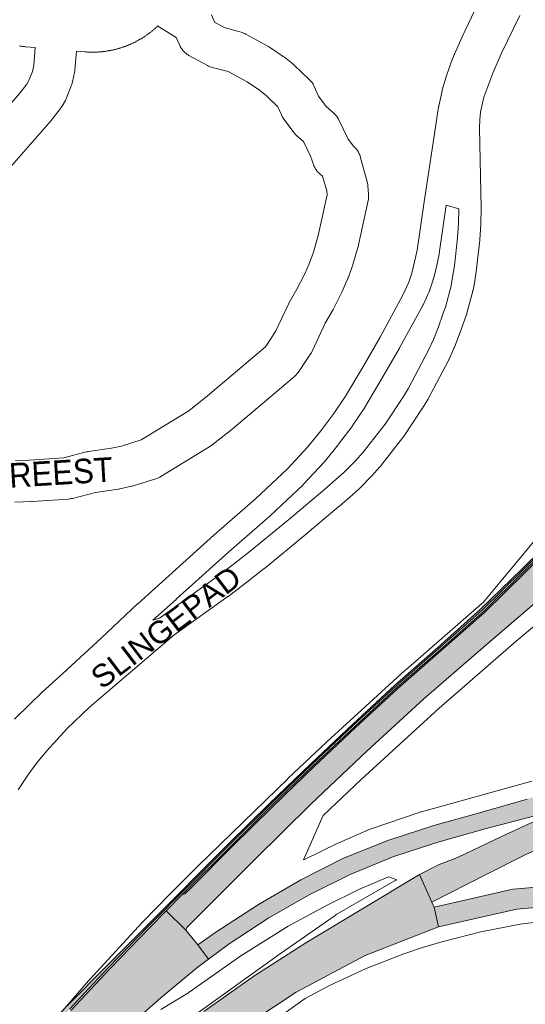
# Paper-space layout 'Layout1' of a CAD drawing. Header units: metres. Extents: x 123097 to 144122, y 392739 to 407589.
# Tile 133 of 256: x 131630 to 131789, y 395011 to 395321. Entities that reach past the tile are written whole.
import ezdxf
from ezdxf.enums import TextEntityAlignment as Align

# ---------------------------------------------------------------- set-up
doc = ezdxf.new("R2010")
doc.units = ezdxf.units.M
doc.header["$MEASUREMENT"] = 0
for name, color, linetype, lineweight in [('gs-anno-wegen algemeen tekst', 7, 'Continuous', 0), ('gs-knt-fietspaden', 7, 'Continuous', 0), ('gs-knt-hoofdweg', 7, 'Continuous', 0), ('gs-knt-wegen algemeen', 7, 'Continuous', 0), ('ir-ARC-asfalt-hoofdwegen-te inspecteren', 5, 'Continuous', 0)]:
    doc.layers.add(name, color=color, linetype=linetype, lineweight=lineweight)
doc.styles.add('Style-Arial', font='arial.ttf')

psp = doc.layouts.get("Layout1")

# ---------------------------------------------------------------- hatches: boundary and pattern name
at = {"layer": 'ir-ARC-asfalt-hoofdwegen-te inspecteren', "linetype": 'Continuous', "lineweight": 13}
for points in [[(131521.896, 394845.063), (131522.851, 394844.605), (131534.908, 394866.075), (131545.549, 394882.619), (131555.592, 394897.624), (131565.941, 394912.408), (131576.603, 394926.956), (131587.571, 394941.276), (131598.874, 394955.324), (131610.358, 394969.266), (131622.032, 394982.994), (131633.934, 394996.561), (131646.053, 395009.927), (131658.361, 395023.061), (131670.913, 395036.015), (131683.606, 395048.86), (131696.355, 395061.59), (131709.178, 395074.313), (131722.176, 395086.821), (131735.286, 395099.203), (131748.519, 395111.382), (131762.081, 395123.261), (131775.632, 395135.161), (131788.37, 395147.797), (131801.067, 395160.587), (131805.386, 395164.76), (131814.339, 395172.817), (131822.934, 395181.134), (131834.861, 395194.623), (131845.193, 395209.319), (131853.497, 395225.316), (131860.701, 395241.818), (131868.042, 395258.27), (131875.644, 395274.663), (131884.296, 395290.502), (131894.431, 395305.434), (131905.977, 395319.269), (131918.559, 395332.218), (131932.084, 395344.215), (131946.322, 395355.242), (131961.168, 395365.485), (131981.13, 395378.902), (131996.044, 395389.027), (132008.946, 395397.842), (132009.261, 395397.379), (131981.412, 395378.42), (131961.434, 395364.991), (131946.611, 395354.755), (131932.405, 395343.756), (131918.943, 395331.829), (131906.378, 395318.91), (131894.846, 395305.136), (131884.726, 395290.186), (131876.149, 395274.383), (131868.55, 395258.047), (131861.206, 395241.571), (131853.973, 395225.032), (131845.634, 395209.047), (131835.252, 395194.266), (131823.321, 395180.699), (131814.659, 395172.39), (131805.776, 395164.359), (131801.484, 395160.226), (131788.777, 395147.425), (131775.977, 395134.785), (131762.48, 395122.879), (131748.918, 395110.966), (131735.657, 395098.791), (131722.535, 395086.413), (131709.566, 395073.913), (131696.788, 395061.209), (131681.502, 395045.935), (131682.301, 395046.143), (131684.298, 395048.113), (131697.088, 395060.921), (131709.89, 395073.6), (131722.842, 395086.113), (131735.955, 395098.487), (131749.197, 395110.676), (131762.736, 395122.513), (131776.296, 395134.437), (131789.132, 395147.076), (131804.059, 395162.045), (131805.59, 395163.464), (131814.994, 395172.047), (131823.697, 395180.368), (131835.664, 395193.974), (131846.067, 395208.809), (131854.452, 395224.85), (131861.603, 395241.371), (131868.84, 395257.52), (131869.117, 395258.191), (131876.554, 395274.169), (131885.175, 395289.943), (131895.195, 395304.824), (131906.683, 395318.596), (131919.246, 395331.445), (131926.383, 395337.968), (131933.171, 395343.748), (131946.861, 395354.363), (131961.642, 395364.502), (131981.671, 395378.058), (131996.602, 395388.127), (132009.658, 395397.026), (132010.256, 395397.462), (132011.913, 395398.606), (132011.65, 395398.972), (132010.977, 395399.843), (131995.675, 395389.493), (131980.771, 395379.212), (131960.911, 395365.817), (131946.171, 395355.455), (131931.689, 395344.562), (131918.309, 395332.498), (131905.561, 395319.62), (131894.01, 395305.744), (131883.704, 395290.792), (131875.416, 395274.755), (131867.691, 395258.454), (131860.244, 395241.991), (131853.103, 395225.506), (131844.743, 395209.614), (131834.587, 395194.902), (131822.488, 395181.454), (131813.927, 395173.286), (131805.147, 395165.006), (131800.933, 395160.75), (131788.18, 395148.2), (131775.216, 395135.598), (131761.779, 395123.612), (131748.223, 395111.738), (131735.046, 395099.546), (131721.93, 395087.025), (131708.893, 395074.542), (131696.051, 395061.902), (131670.574, 395036.333), (131657.848, 395023.688), (131645.193, 395010.853), (131632.952, 394997.473), (131621.051, 394983.951), (131609.235, 394969.823), (131597.809, 394956.262), (131586.63, 394942.207), (131575.767, 394928.047), (131564.983, 394913.117), (131554.659, 394898.51), (131544.63, 394883.123), (131534.002, 394866.619)], [(131756.676, 395066.389), (131746.047, 395062.945), (131732.188, 395057.366), (131718.746, 395050.612), (131705.387, 395042.881), (131692.023, 395034.154), (131686.328, 395030.153), (131689.69, 395025.648), (131696.21, 395030.513), (131708.668, 395038.69), (131721.318, 395045.918), (131734.27, 395052.27), (131747.934, 395057.958), (131759.904, 395061.768), (131762.193, 395062.497), (131776.611, 395066.582), (131795.073, 395071.41), (131809.167, 395076.911), (131822.355, 395082.265), (131836.071, 395088.57), (131849.458, 395095.917), (131862.266, 395103.947), (131874.191, 395112.304), (131872.337, 395116.731), (131872.019, 395116.49), (131872.14, 395116.22), (131859.988, 395108.255), (131846.608, 395100.375), (131833.788, 395093.331), (131819.894, 395086.805), (131805.449, 395081.249), (131789.869, 395075.949), (131774.903, 395071.623), (131760.483, 395067.623)], [(131544.351, 394831.357), (131551.879, 394828.108), (131555.764, 394836.161), (131560.005, 394844.032), (131564.233, 394852.359), (131575.744, 394872.278), (131588.149, 394891.296), (131597.802, 394904.566), (131609.501, 394918.625), (131612.784, 394922.57), (131629.287, 394939.297), (131645.823, 394956.807), (131663.64, 394974.329), (131680.64, 394989.231), (131694.551, 395000), (131696.266, 395001.328), (131717.256, 395015.289), (131738.933, 395026.807), (131762.005, 395035.806), (131760.657, 395042.034), (131759.919, 395043.579), (131756.048, 395052.262), (131720.306, 395030.748), (131703.923, 395020.27), (131688.25, 395009.187), (131676.562, 395000), (131673.436, 394997.543), (131659.122, 394985.161), (131645.115, 394972.459), (131631.846, 394959.543), (131619.195, 394945.758), (131606.866, 394931.015), (131601.669, 394924.2), (131595.588, 394916.225), (131583.769, 394899.567), (131574.968, 394886.293), (131566.317, 394872.358), (131559.106, 394859.813), (131552.723, 394847.73), (131547.896, 394838.51)], [(131659.646, 395000), (131663.356, 395003.401), (131674.765, 395013.482), (131685.963, 395022.867), (131689.69, 395025.648), (131686.328, 395030.153), (131682.655, 395034.724), (131676.466, 395040.837), (131671.339, 395035.646), (131658.798, 395022.713), (131646.47, 395009.537), (131634.363, 394996.197), (131622.47, 394982.641), (131610.755, 394968.914), (131599.32, 394954.991), (131588.029, 394940.936), (131577.034, 394926.629), (131566.392, 394912.113), (131576.242, 394905.004), (131583.67, 394915.162), (131593.135, 394927.311), (131594.817, 394929.361), (131602.795, 394939.083), (131612.671, 394950.815), (131622.317, 394961.981), (131632.131, 394972.675), (131641.869, 394982.96), (131652.434, 394993.39)]]:
    psp.add_hatch(color=5, dxfattribs=at).paths.add_polyline_path(points, flags=0)
at = {"layer": 'ir-ARC-asfalt-hoofdwegen-te inspecteren', "linetype": 'Continuous', "lineweight": 13, "extrusion": (0, 0, -1)}
for points in [[(-131863.507, 395229.299), (-131860.572, 395222.536), (-131857.435, 395215.864), (-131857.316, 395215.569), (-131853.826, 395209.09), (-131850.022, 395202.79), (-131849.872, 395202.512), (-131845.747, 395196.403), (-131841.266, 395190.55), (-131841.089, 395190.309), (-131836.405, 395184.622), (-131831.482, 395179.139), (-131831.316, 395178.886), (-131825.827, 395173.252), (-131820.101, 395167.857), (-131819.895, 395167.621), (-131809.95, 395158.742), (-131809.234, 395158.483), (-131808.545, 395158.805), (-131808.285, 395159.52), (-131808.606, 395160.21), (-131805.59, 395163.464), (-131804.059, 395162.045), (-131789.132, 395147.076), (-131776.296, 395134.437), (-131762.736, 395122.513), (-131749.197, 395110.676), (-131735.955, 395098.487), (-131722.842, 395086.113), (-131709.89, 395073.6), (-131697.088, 395060.921), (-131684.298, 395048.113), (-131682.301, 395046.143), (-131681.502, 395045.935), (-131676.466, 395040.837), (-131682.655, 395034.724), (-131682.904, 395035.634), (-131704.245, 395056.977), (-131721.914, 395074.308), (-131739.482, 395090.999), (-131757.431, 395107.473), (-131775.254, 395122.996), (-131794.489, 395139.413), (-131813.646, 395155.905), (-131831.952, 395173.029), (-131843.731, 395186.308), (-131857.926, 395207.066), (-131868.281, 395228.779), (-131873.003, 395239.024), (-131873.551, 395240.057), (-131869.094, 395242.099), (-131867.747, 395239.097), (-131863.629, 395229.557)], [(-131795.308, 395070.849), (-131792.461, 395069.129), (-131781.524, 395064.057), (-131767.954, 395057.615), (-131763.878, 395056.08), (-131762.198, 395055.448), (-131756.048, 395052.262), (-131759.919, 395043.579), (-131776.985, 395052.238), (-131789.271, 395058.406), (-131802.282, 395064.332), (-131819.466, 395071.792), (-131837.091, 395080.22), (-131849.392, 395086.553), (-131862.39, 395094.085), (-131877.23, 395104.02), (-131877.554, 395104.274), (-131874.452, 395111.681), (-131862.624, 395103.346), (-131849.774, 395095.337), (-131836.419, 395088.025), (-131822.642, 395081.687), (-131809.433, 395076.32)], [(-131762.005, 395035.806), (-131786.56, 395041.398), (-131810.572, 395043.502), (-131834.889, 395043.08), (-131859.384, 395041.192), (-131883.958, 395038.02), (-131908.951, 395034.523), (-131933.717, 395031.331), (-131953.662, 395029.17), (-131972.29, 395027.341), (-131980.577, 395026.527), (-132000, 395025.118), (-132029.183, 395023.132), (-132052.869, 395022.175), (-132073.986, 395021.846), (-132073.965, 395027.339), (-132053.82, 395027.563), (-132029.708, 395028.76), (-132007.35, 395030.216), (-132000, 395030.78), (-131981.248, 395032.22), (-131976.808, 395032.629), (-131953.864, 395034.744), (-131934.255, 395036.997), (-131910.199, 395040.108), (-131885.19, 395043.738), (-131860.339, 395046.926), (-131835.661, 395048.891), (-131810.332, 395049.695), (-131785.371, 395047.66), (-131760.657, 395042.034)]]:
    psp.add_hatch(color=5, dxfattribs=at).paths.add_polyline_path(points, flags=0)

# ---------------------------------------------------------------- linework, layer by layer
at = {"layer": 'gs-knt-fietspaden', "color": 7, "linetype": 'Continuous', "flags": 128}
for points in [[(131628.775, 395101.018), (131633.569, 395105.735), (131637.482, 395109.571), (131637.508, 395109.597), (131637.511, 395109.599), (131637.616, 395109.698), (131643.994, 395115.457), (131655.974, 395126.507), (131667.462, 395137.297), (131667.518, 395137.349), (131667.525, 395137.355), (131691.41, 395158.83), (131691.413, 395158.833), (131691.449, 395158.865), (131704.46, 395170.249), (131714.539, 395179.715), (131720.808, 395186.48), (131725.018, 395191.677), (131729.062, 395197.097), (131732.778, 395202.558), (131738.169, 395211.649), (131743.633, 395221.108), (131750.916, 395234.484), (131752.657, 395238.329), (131753.612, 395241.231), (131754.499, 395244.746), (131755.281, 395248.468), (131757.488, 395263.644), (131757.49, 395263.66), (131760.998, 395287.054), (131761.002, 395287.083), (131762.015, 395293.478), (131762.033, 395293.574), (131762.051, 395293.67), (131763.104, 395298.544), (131763.139, 395298.69), (131763.18, 395298.835), (131764.427, 395302.89), (131764.449, 395302.957), (131765.619, 395306.505), (131765.651, 395306.601), (131765.687, 395306.695), (131766.934, 395309.854), (131766.968, 395309.934), (131767.002, 395310.014), (131769.458, 395315.433), (131769.479, 395315.477), (131777.197, 395331.894)], [(131787.519, 395322.119), (131781.688, 395310.092), (131779.073, 395304.023), (131776.217, 395296.52), (131775.182, 395291.805), (131774.946, 395289.513), (131774.885, 395286.767), (131775.369, 395261.538), (131775.369, 395261.398), (131775.27, 395256.656), (131775.264, 395256.508), (131774.965, 395251.775), (131774.951, 395251.612), (131773.961, 395242.609), (131773.94, 395242.453), (131773.369, 395238.786), (131773.355, 395238.701), (131772.838, 395235.844), (131772.81, 395235.706), (131772.777, 395235.569), (131770.924, 395228.585), (131770.888, 395228.464), (131770.877, 395228.425), (131770.87, 395228.404), (131770.863, 395228.384), (131770.85, 395228.345), (131770.808, 395228.227), (131768.585, 395222.021), (131768.535, 395221.886), (131768.525, 395221.86), (131767.334, 395218.806), (131767.293, 395218.705), (131766.868, 395217.709), (131766.837, 395217.635), (131766.815, 395217.584), (131765.221, 395214.003), (131765.172, 395213.898), (131765.12, 395213.794), (131758.768, 395201.735), (131758.712, 395201.634), (131758.654, 395201.536), (131756.946, 395198.751), (131756.875, 395198.641), (131750.979, 395189.791), (131750.905, 395189.683), (131750.827, 395189.58), (131750.825, 395189.577), (131746.41, 395183.911), (131743.752, 395180.517), (131743.748, 395180.512), (131743.744, 395180.507), (131743.673, 395180.42), (131743.592, 395180.327), (131741.052, 395177.509), (131740.959, 395177.411), (131737.192, 395173.544), (131737.091, 395173.444), (131737.014, 395173.373), (131736.986, 395173.349), (131734.997, 395171.575), (131734.955, 395171.539), (131730.875, 395168.015), (131730.861, 395168.003), (131730.822, 395167.969), (131719.979, 395158.879), (131719.954, 395158.858), (131707.279, 395148.431), (131707.211, 395148.377), (131701.789, 395144.139), (131701.754, 395144.112), (131695.878, 395139.636), (131695.795, 395139.574), (131678.812, 395127.414), (131652.373, 395104.788), (131645.297, 395098.168), (131638.797, 395091.02), (131635.802, 395087.297), (131632.949, 395083.441), (131631.941, 395081.924), (131629.896, 395078.849)], [(131679.572, 395138.712), (131672.272, 395132.182), (131674.364, 395132.847), (131674.48, 395132.942), (131674.601, 395133.033), (131691.665, 395145.252), (131697.483, 395149.683), (131702.853, 395153.881), (131715.482, 395164.269), (131726.285, 395173.326), (131726.292, 395173.332), (131732.263, 395178.544), (131735.884, 395182.261), (131738.296, 395184.936), (131745.21, 395193.792), (131750.996, 395202.478), (131752.61, 395205.109), (131758.854, 395216.963), (131760.374, 395220.376), (131761.969, 395224.369), (131761.973, 395224.382), (131763.318, 395228.299), (131763.361, 395228.417), (131764.187, 395230.567), (131765.955, 395237.233), (131766.439, 395239.909), (131766.992, 395243.455), (131767.964, 395252.299), (131768.253, 395256.876), (131768.349, 395261.466), (131764.432, 395262.615), (131762.212, 395247.349), (131762.195, 395247.24), (131762.174, 395247.133), (131761.355, 395243.233), (131761.323, 395243.096), (131760.388, 395239.392), (131760.356, 395239.272), (131760.319, 395239.153), (131759.266, 395235.955), (131759.224, 395235.837), (131759.209, 395235.797), (131759.202, 395235.779), (131759.178, 395235.721), (131759.13, 395235.606), (131757.259, 395231.472), (131757.203, 395231.356), (131757.145, 395231.245), (131757.144, 395231.242), (131757.131, 395231.219), (131754.22, 395225.859), (131749.776, 395217.711), (131749.733, 395217.634), (131744.237, 395208.12), (131744.217, 395208.086), (131738.76, 395198.884), (131738.703, 395198.791), (131738.643, 395198.7), (131734.823, 395193.085), (131734.734, 395192.96), (131730.602, 395187.423), (131730.517, 395187.313), (131726.189, 395181.971), (131726.114, 395181.881), (131726.037, 395181.794), (131719.605, 395174.854), (131719.521, 395174.766), (131719.434, 395174.682), (131709.221, 395165.089), (131709.129, 395165.006), (131696.09, 395153.598), (131679.582, 395138.721), (131679.572, 395138.712)]]:
    psp.add_lwpolyline(points, dxfattribs=at)
at = {"layer": 'gs-knt-hoofdweg', "color": 7, "linetype": 'Continuous', "flags": 128}
for points in [[(131775.98, 395137.734), (131795.51, 395161.225)], [(131638.96, 395003.774), (131652.046, 395018.891), (131652.219, 395019.086), (131668.907, 395037.143), (131669.042, 395037.285), (131677.604, 395046.107), (131677.696, 395046.199), (131686.401, 395054.881), (131686.471, 395054.95), (131714.604, 395082.329), (131714.684, 395082.406), (131726.769, 395093.844), (131726.875, 395093.943), (131751.453, 395116.378), (131751.593, 395116.503), (131775.501, 395137.317), (131775.974, 395137.727)], [(131799.823, 395136.821), (131786.441, 395125.6), (131762.184, 395104.483), (131737.729, 395082.16), (131725.738, 395070.811), (131719.616, 395056.848), (131719.885, 395056.986), (131730.358, 395062.081), (131730.655, 395062.218), (131740.177, 395066.379), (131740.493, 395066.509), (131740.814, 395066.625), (131756.234, 395071.849), (131756.446, 395071.918), (131756.66, 395071.981), (131791.341, 395081.617)], [(131775.974, 395137.727), (131775.976, 395137.73), (131775.978, 395137.732), (131775.98, 395137.734)], [(131775.974, 395137.727), (131775.976, 395137.73), (131775.978, 395137.732), (131775.98, 395137.734)], [(131684.465, 395007.477), (131711.183, 395026.638), (131711.262, 395026.694), (131729.474, 395039.424), (131729.764, 395039.618), (131730.062, 395039.798), (131748.407, 395050.374), (131748.656, 395050.512), (131748.889, 395050.63), (131746.275, 395051.561), (131737.219, 395047.604), (131727.042, 395042.652), (131714.782, 395036.049), (131699.859, 395026.691), (131683.654, 395015.267), (131683.445, 395015.125), (131683.232, 395014.989), (131674.798, 395009.808)], [(131800.183, 395038.248), (131787.667, 395036.637), (131775.273, 395034.265), (131762.987, 395031.126), (131757.01, 395029.304), (131751.091, 395027.3), (131739.279, 395022.689), (131727.796, 395017.377), (131720.075, 395013.301), (131694.009, 394994.608)]]:
    psp.add_lwpolyline(points, dxfattribs=at)
at = {"layer": 'gs-knt-wegen algemeen', "color": 7, "linetype": 'Continuous', "flags": 128}
for points in [[(131690.693, 395322.34), (131691.733, 395320.013), (131694.978, 395318.236), (131699.955, 395316.928), (131700.258, 395316.841), (131700.557, 395316.738), (131700.851, 395316.622), (131701.138, 395316.491), (131701.419, 395316.347), (131708.344, 395312.567), (131708.609, 395312.415), (131708.866, 395312.25), (131713.206, 395309.323), (131713.411, 395309.179), (131713.61, 395309.026), (131716.222, 395306.955), (131716.447, 395306.768), (131716.663, 395306.572), (131721.49, 395301.98), (131721.696, 395301.775), (131721.892, 395301.562), (131722.078, 395301.34), (131722.255, 395301.11), (131722.421, 395300.873), (131722.576, 395300.628), (131722.72, 395300.377), (131722.853, 395300.119), (131722.974, 395299.856), (131724.282, 395296.844), (131726.726, 395293.593), (131729.211, 395291.343), (131729.438, 395291.127), (131729.654, 395290.901), (131729.86, 395290.665), (131730.054, 395290.418), (131730.235, 395290.163), (131730.404, 395289.9), (131730.56, 395289.628), (131730.703, 395289.35), (131733.602, 395283.351), (131735.262, 395281.138), (131735.496, 395280.937), (131735.721, 395280.724), (131735.936, 395280.501), (131736.14, 395280.268), (131736.332, 395280.026), (131736.513, 395279.775), (131736.682, 395279.515), (131736.838, 395279.248), (131736.982, 395278.973), (131737.112, 395278.692), (131737.228, 395278.406), (131737.331, 395278.113), (131737.42, 395277.817), (131739.584, 395269.912), (131739.657, 395269.62), (131739.716, 395269.325), (131739.761, 395269.028), (131739.793, 395268.729), (131740.023, 395265.941), (131740.041, 395265.624), (131740.044, 395265.305), (131740.031, 395264.987), (131740.003, 395264.67), (131739.959, 395264.354), (131739.9, 395264.041), (131736.909, 395250.09), (131736.851, 395249.844), (131736.784, 395249.6), (131735.091, 395243.906), (131735.029, 395243.711), (131734.962, 395243.518), (131733.47, 395239.455), (131733.41, 395239.299), (131733.346, 395239.144), (131731.764, 395235.438), (131731.665, 395235.219), (131731.559, 395235.003), (131728.984, 395230.029), (131728.86, 395229.8), (131726.43, 395225.533), (131722.416, 395216.89), (131722.302, 395216.656), (131722.178, 395216.426), (131722.045, 395216.202), (131721.903, 395215.983), (131717.877, 395210.035), (131717.706, 395209.795), (131717.525, 395209.562), (131717.333, 395209.338), (131717.131, 395209.123), (131716.92, 395208.918), (131716.7, 395208.722), (131697.796, 395192.67), (131697.626, 395192.53), (131691.318, 395187.53), (131691.112, 395187.374), (131690.9, 395187.225), (131690.682, 395187.085), (131674.704, 395177.268), (131674.469, 395177.13), (131674.227, 395177.002), (131673.981, 395176.884), (131673.73, 395176.777), (131673.475, 395176.68), (131673.216, 395176.595), (131666.026, 395174.376), (131665.776, 395174.304), (131665.524, 395174.242), (131661.85, 395173.422), (131661.596, 395173.371), (131661.34, 395173.33), (131654.265, 395172.334), (131646.992, 395170.425), (131646.694, 395170.354), (131646.394, 395170.298), (131646.09, 395170.255), (131645.786, 395170.227), (131634.31, 395169.44), (131634.079, 395169.429), (131628.913, 395169.259)], [(131629.049, 395182.29), (131633.535, 395182.438), (131644.282, 395183.175), (131651.329, 395185.024), (131651.575, 395185.083), (131651.823, 395185.133), (131652.073, 395185.173), (131659.267, 395186.186), (131662.434, 395186.893), (131668.59, 395188.793), (131683.535, 395197.975), (131689.452, 395202.665), (131707.594, 395218.07), (131710.828, 395222.848), (131714.735, 395231.262), (131714.853, 395231.504), (131714.982, 395231.742), (131717.482, 395236.13), (131719.885, 395240.773), (131721.306, 395244.102), (131722.67, 395247.814), (131724.232, 395253.068), (131726.968, 395265.83), (131726.867, 395267.056), (131725.595, 395271.703), (131725.547, 395271.731), (131725.289, 395271.898), (131725.039, 395272.077), (131724.798, 395272.268), (131724.566, 395272.47), (131724.344, 395272.682), (131724.132, 395272.905), (131723.932, 395273.138), (131723.742, 395273.379), (131723.564, 395273.63), (131723.398, 395273.888), (131723.244, 395274.154), (131723.103, 395274.427), (131722.975, 395274.707), (131722.86, 395274.992), (131721.75, 395277.954), (131719.533, 395282.542), (131717.527, 395284.358), (131717.302, 395284.571), (131717.088, 395284.795), (131716.884, 395285.029), (131716.692, 395285.272), (131713.413, 395289.634), (131713.235, 395289.883), (131713.069, 395290.14), (131712.915, 395290.404), (131712.774, 395290.676), (131712.646, 395290.953), (131711.558, 395293.458), (131707.901, 395296.937), (131705.716, 395298.67), (131701.839, 395301.285), (131695.879, 395304.537), (131690.898, 395305.846), (131690.593, 395305.934), (131690.292, 395306.037), (131689.997, 395306.155), (131689.708, 395306.286), (131689.425, 395306.432), (131683.556, 395309.646), (131683.295, 395309.797), (131683.04, 395309.96), (131682.794, 395310.135), (131682.556, 395310.321), (131682.327, 395310.518), (131682.107, 395310.725), (131681.897, 395310.943), (131681.698, 395311.169), (131681.509, 395311.405), (131681.331, 395311.649), (131681.165, 395311.902), (131681.011, 395312.161), (131680.869, 395312.428), (131680.739, 395312.701), (131679.616, 395315.215), (131674.324, 395318.519), (131674.14, 395318.638), (131673.96, 395318.763), (131673.775, 395318.896)], [(131673.775, 395318.896), (131673.639, 395318.762), (131673.497, 395318.628), (131673.354, 395318.495), (131673.211, 395318.363), (131673.068, 395318.233), (131672.923, 395318.103), (131672.776, 395317.973), (131672.629, 395317.845), (131672.483, 395317.719), (131672.334, 395317.593), (131672.185, 395317.467), (131672.035, 395317.343), (131671.885, 395317.221), (131671.733, 395317.098), (131671.58, 395316.977), (131671.427, 395316.857), (131671.274, 395316.739), (131671.119, 395316.62), (131670.963, 395316.503), (131670.806, 395316.387), (131670.651, 395316.273), (131670.492, 395316.158), (131670.333, 395316.045), (131670.174, 395315.933), (131670.015, 395315.823), (131669.854, 395315.713), (131669.692, 395315.604), (131669.529, 395315.497), (131669.368, 395315.391), (131669.204, 395315.285), (131669.039, 395315.181), (131668.874, 395315.077), (131668.709, 395314.976), (131668.543, 395314.875), (131668.375, 395314.774), (131668.207, 395314.675), (131668.04, 395314.578), (131667.871, 395314.481), (131667.701, 395314.386), (131667.53, 395314.291), (131667.361, 395314.199), (131667.189, 395314.106), (131667.017, 395314.015), (131666.843, 395313.925), (131666.672, 395313.837), (131666.497, 395313.749), (131666.323, 395313.662), (131666.147, 395313.577), (131665.973, 395313.493), (131665.797, 395313.41), (131665.62, 395313.328), (131665.442, 395313.247), (131665.266, 395313.168), (131665.087, 395313.09), (131664.908, 395313.013), (131664.728, 395312.937), (131664.55, 395312.862), (131664.37, 395312.789), (131664.188, 395312.716), (131664.007, 395312.645), (131663.827, 395312.575), (131663.644, 395312.506), (131663.461, 395312.439), (131663.278, 395312.372), (131663.096, 395312.307), (131662.912, 395312.243), (131662.727, 395312.18), (131662.542, 395312.119), (131662.358, 395312.059), (131662.172, 395312), (131661.986, 395311.942), (131661.799, 395311.885), (131661.614, 395311.83), (131661.427, 395311.776), (131661.239, 395311.723), (131661.051, 395311.671), (131660.865, 395311.621), (131660.676, 395311.572), (131660.487, 395311.523), (131660.297, 395311.477), (131660.11, 395311.432), (131659.92, 395311.387), (131659.729, 395311.344), (131659.539, 395311.302), (131659.35, 395311.262), (131659.159, 395311.223), (131658.967, 395311.185), (131658.776, 395311.148), (131658.586, 395311.113), (131658.394, 395311.079), (131658.202, 395311.046), (131658.009, 395311.014), (131657.818, 395310.984), (131657.625, 395310.955), (131657.432, 395310.927), (131657.239, 395310.9), (131657.048, 395310.875), (131656.854, 395310.851), (131656.66, 395310.828), (131656.466, 395310.807), (131656.274, 395310.787), (131656.08, 395310.768), (131655.886, 395310.75), (131655.691, 395310.734), (131655.499, 395310.719), (131655.304, 395310.705), (131655.11, 395310.693), (131654.915, 395310.682), (131654.722, 395310.672), (131654.527, 395310.663), (131654.332, 395310.656), (131654.137, 395310.65), (131653.944, 395310.645), (131653.749, 395310.642), (131653.554, 395310.639), (131653.359, 395310.638), (131653.166, 395310.639), (131652.971, 395310.64), (131652.776, 395310.643), (131652.58, 395310.648), (131652.387, 395310.653), (131652.193, 395310.66), (131651.998, 395310.668), (131651.803, 395310.677), (131651.61, 395310.688), (131651.415, 395310.7), (131651.22, 395310.713), (131651.026, 395310.728), (131650.834, 395310.743), (131650.822, 395310.744), (131648.266, 395310.965)], [(131635.294, 395312.077), (131632.375, 395312.325), (131632.165, 395312.347), (131631.96, 395312.371), (131631.757, 395312.396), (131631.552, 395312.422), (131631.349, 395312.448), (131631.144, 395312.475), (131630.941, 395312.503), (131630.737, 395312.531), (131630.533, 395312.56), (131630.329, 395312.59)], [(131589.222, 395250.625), (131630.463, 395297.761), (131632.64, 395300.552), (131633.218, 395301.564), (131634.387, 395304.524), (131634.83, 395306.592), (131635.294, 395312.077)], [(131648.266, 395310.965), (131647.769, 395305.083), (131647.74, 395304.81), (131647.7, 395304.539), (131647.648, 395304.269), (131647.006, 395301.271), (131646.944, 395301.009), (131646.871, 395300.75), (131646.788, 395300.494), (131646.695, 395300.242), (131645.156, 395296.346), (131645.035, 395296.06), (131644.9, 395295.78), (131644.753, 395295.507), (131643.712, 395293.686), (131643.551, 395293.421), (131643.379, 395293.163), (131643.194, 395292.914), (131640.618, 395289.61), (131640.503, 395289.467), (131640.383, 395289.326), (131599.281, 395242.349)]]:
    psp.add_lwpolyline(points, dxfattribs=at)
at = {"layer": 'ir-ARC-asfalt-hoofdwegen-te inspecteren', "color": 5, "linetype": 'Continuous', "lineweight": 13}
for points in [[(131800.933, 395160.75), (131788.18, 395148.2), (131775.216, 395135.598), (131761.779, 395123.612), (131748.223, 395111.738), (131735.046, 395099.546), (131721.93, 395087.025), (131708.893, 395074.542), (131696.051, 395061.902), (131670.574, 395036.333), (131657.848, 395023.688), (131645.193, 395010.853)], [(131804.059, 395162.045), (131789.132, 395147.076), (131776.296, 395134.437), (131762.736, 395122.513), (131749.197, 395110.676), (131735.955, 395098.487), (131722.842, 395086.113), (131709.89, 395073.6), (131697.088, 395060.921), (131684.298, 395048.113), (131682.301, 395046.143), (131681.502, 395045.935), (131676.466, 395040.837), (131682.655, 395034.724), (131682.904, 395035.634), (131704.245, 395056.977), (131721.914, 395074.308), (131739.482, 395090.999), (131757.431, 395107.473), (131775.254, 395122.996), (131794.489, 395139.413)], [(131801.484, 395160.226), (131788.777, 395147.425), (131775.977, 395134.785), (131762.48, 395122.879), (131748.918, 395110.966), (131735.657, 395098.791), (131722.535, 395086.413), (131709.566, 395073.913), (131696.788, 395061.209), (131681.502, 395045.935), (131682.301, 395046.143), (131684.298, 395048.113), (131697.088, 395060.921), (131709.89, 395073.6), (131722.842, 395086.113), (131735.955, 395098.487), (131749.197, 395110.676), (131762.736, 395122.513), (131776.296, 395134.437), (131789.132, 395147.076), (131804.059, 395162.045)], [(131646.053, 395009.927), (131658.361, 395023.061), (131670.913, 395036.015), (131683.606, 395048.86), (131696.355, 395061.59), (131709.178, 395074.313), (131722.176, 395086.821), (131735.286, 395099.203), (131748.519, 395111.382), (131762.081, 395123.261), (131775.632, 395135.161), (131788.37, 395147.797), (131801.067, 395160.587)], [(131663.356, 395003.401), (131674.765, 395013.482), (131685.963, 395022.867), (131689.69, 395025.648), (131686.328, 395030.153), (131682.655, 395034.724), (131676.466, 395040.837), (131671.339, 395035.646), (131658.798, 395022.713), (131646.47, 395009.537)]]:
    psp.add_lwpolyline(points, dxfattribs=at)
psp.add_lwpolyline([(131795.308, 395070.849), (131792.461, 395069.129), (131781.524, 395064.057), (131767.954, 395057.615), (131763.878, 395056.08), (131762.198, 395055.448), (131756.048, 395052.262), (131759.919, 395043.579), (131776.985, 395052.238), (131789.271, 395058.406), (131802.282, 395064.332), (131819.466, 395071.792), (131837.091, 395080.22), (131849.392, 395086.553), (131862.39, 395094.085), (131877.23, 395104.02), (131877.554, 395104.274), (131874.452, 395111.681), (131862.624, 395103.346), (131849.774, 395095.337), (131836.419, 395088.025), (131822.642, 395081.687), (131809.433, 395076.32)], close=True, dxfattribs=at)
at = {"layer": 'ir-ARC-asfalt-hoofdwegen-te inspecteren', "color": 5, "linetype": 'Continuous', "lineweight": 13, "flags": 128}
for points in [[(131789.869, 395075.949), (131774.903, 395071.623), (131760.483, 395067.623), (131756.676, 395066.389), (131746.047, 395062.945), (131732.188, 395057.366), (131718.746, 395050.612), (131705.387, 395042.881), (131692.023, 395034.154), (131686.328, 395030.153), (131689.69, 395025.648), (131696.21, 395030.513), (131708.668, 395038.69), (131721.318, 395045.918), (131734.27, 395052.27), (131747.934, 395057.958), (131759.904, 395061.768), (131762.193, 395062.497), (131776.611, 395066.582), (131795.073, 395071.41)], [(131696.266, 395001.328), (131717.256, 395015.289), (131738.933, 395026.807), (131762.005, 395035.806), (131760.657, 395042.034), (131759.919, 395043.579), (131756.048, 395052.262), (131720.306, 395030.748), (131703.923, 395020.27), (131688.25, 395009.187)], [(131810.332, 395049.695), (131785.371, 395047.66), (131760.657, 395042.034), (131762.005, 395035.806), (131786.56, 395041.398), (131810.572, 395043.502)]]:
    psp.add_lwpolyline(points, dxfattribs=at)

# ---------------------------------------------------------------- texts
at = {"layer": 'gs-anno-wegen algemeen tekst', "color": 7, "style": 'Style-Arial', "width": 0.909091}
psp.add_text('REEST', height=7.7, rotation=3.50253, dxfattribs=at).set_placement((131643.361, 395178.602), align=Align.MIDDLE_CENTER)
at = {"layer": 'gs-anno-wegen algemeen tekst', "color": 7, "style": 'Style-Arial'}
psp.add_text('SLINGEPAD', height=7, rotation=37.33672, dxfattribs=at).set_placement((131676.357, 395129.959), align=Align.MIDDLE_CENTER)

doc.saveas('drawing.dxf')
